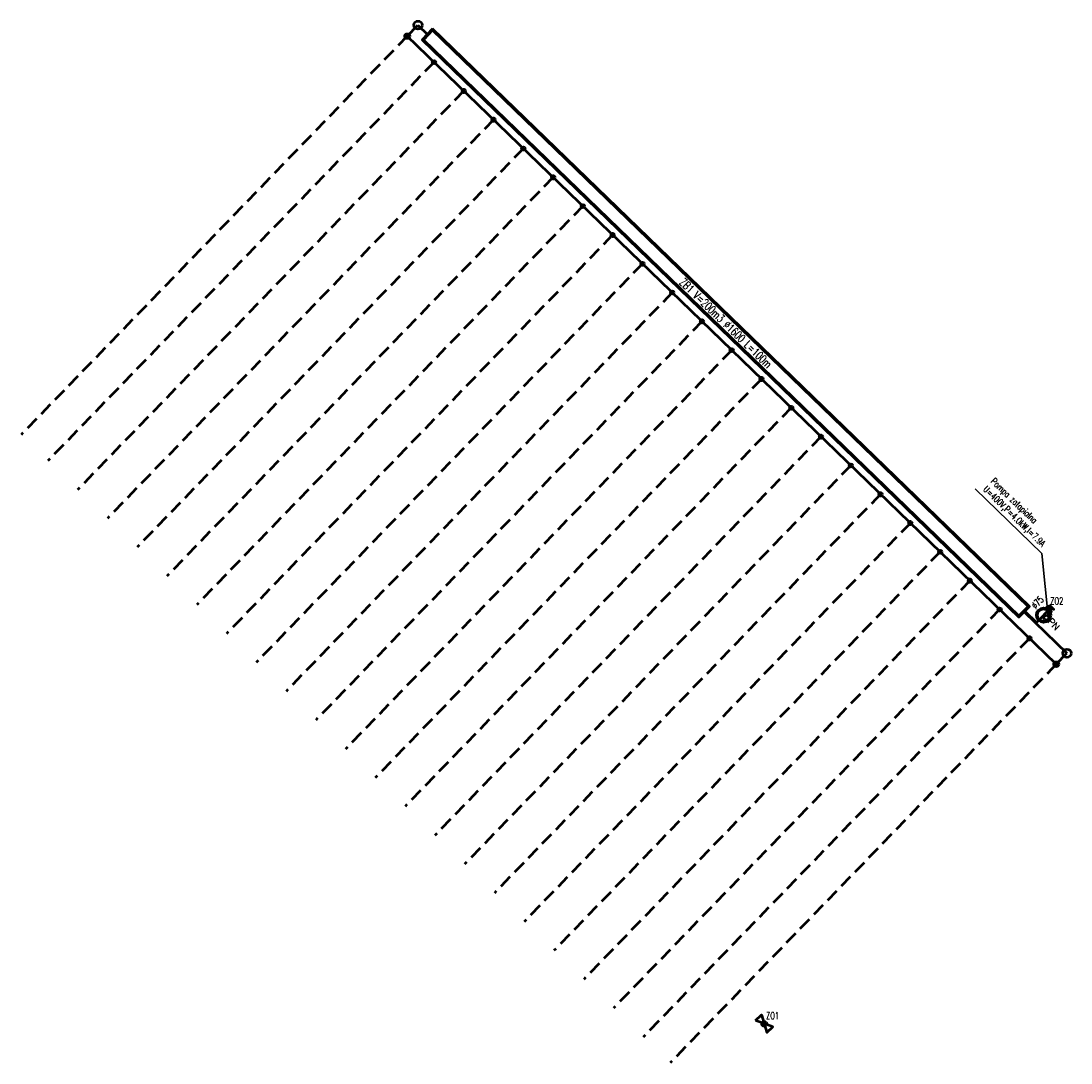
# Model space of a CAD drawing. Header units: metres. Extents: x 7427201 to 7427328, y 5541299 to 5541425.
import ezdxf
from ezdxf.enums import TextEntityAlignment as Align

# ---------------------------------------------------------------- set-up
doc = ezdxf.new("R2010")
doc.units = ezdxf.units.M
doc.linetypes.add('CONTINOUS', pattern=[0])
doc.linetypes.add('HIDDEN2', pattern=[4.7625, 3.175, -1.5875])
doc.layers.add('_NDRK', color=6, linetype='Continuous', plot=False)
for name, color, linetype, lineweight, true_color in [('IS_drenaz', 7, 'HIDDEN2', 50, 0xab3d82), ('IS_KD_inst_wewn', 7, 'CONTINOUS', 50, 0x00c431), ('IS_W_inst_wewn', 7, 'CONTINOUS', 50, 0x007bf4)]:
    doc.layers.add(name, color=color, linetype=linetype, lineweight=lineweight, true_color=true_color)
doc.layers.add('WYTYCZNE ELEKTRYCZNE', color=232, linetype='Continuous', lineweight=30, plot=False)
doc.styles.get("Standard").update_dxf_attribs({"font": 'romans.shx', "width": 0.75})

msp = doc.modelspace()

# ---------------------------------------------------------------- linework, layer by layer
at = {"layer": '_NDRK', "lineweight": 30}
msp.add_circle((7427287.22, 5541384.83), 0.152, dxfattribs=at)
at = {"layer": 'IS_drenaz', "ltscale": 0.5}
for p, q in [((7427248.06, 5541422.74), (7427201.46, 5541374.61)), ((7427251.3, 5541419.61), (7427204.7, 5541371.47)), ((7427254.89, 5541416.13), (7427208.29, 5541367.99)), ((7427258.48, 5541412.65), (7427211.88, 5541364.52)), ((7427262.08, 5541409.18), (7427215.47, 5541361.04)), ((7427265.67, 5541405.7), (7427219.07, 5541357.56)), ((7427269.26, 5541402.22), (7427222.66, 5541354.08)), ((7427272.85, 5541398.74), (7427226.25, 5541350.6)), ((7427276.45, 5541395.26), (7427229.84, 5541347.13)), ((7427280.04, 5541391.79), (7427233.44, 5541343.65)), ((7427283.63, 5541388.31), (7427237.03, 5541340.17)), ((7427287.22, 5541384.83), (7427240.62, 5541336.69)), ((7427290.81, 5541381.35), (7427244.21, 5541333.22)), ((7427294.4, 5541377.88), (7427247.8, 5541329.74)), ((7427298, 5541374.4), (7427251.4, 5541326.26)), ((7427301.59, 5541370.92), (7427254.99, 5541322.78)), ((7427305.18, 5541367.44), (7427258.58, 5541319.3)), ((7427308.78, 5541363.97), (7427262.17, 5541315.83)), ((7427312.37, 5541360.49), (7427265.77, 5541312.35)), ((7427315.96, 5541357.01), (7427269.36, 5541308.87)), ((7427319.55, 5541353.53), (7427272.95, 5541305.39)), ((7427323.15, 5541350.05), (7427276.54, 5541301.92)), ((7427326.38, 5541346.92), (7427279.78, 5541298.79))]:
    msp.add_line(p, q, dxfattribs=at)
at = {"layer": 'IS_KD_inst_wewn'}
for p, q in [((7427248.06, 5541422.74), (7427249.35, 5541424.07)), ((7427249.35, 5541424.07), (7427250.48, 5541422.97)), ((7427287.22, 5541384.83), (7427248.06, 5541422.74)), ((7427326.38, 5541346.92), (7427287.22, 5541384.83)), ((7427322.51, 5541353.25), (7427327.67, 5541348.25)), ((7427326.38, 5541346.92), (7427327.67, 5541348.25))]:
    msp.add_line(p, q, dxfattribs=at)
at = {"layer": 'IS_KD_inst_wewn', "ltscale": 7}
for points in [[(7427251.12, 5541423.63), (7427249.85, 5541422.31), (7427321.87, 5541352.59), (7427323.15, 5541353.91)], [(7427251.13, 5541423.46), (7427250.01, 5541422.31), (7427321.86, 5541352.76), (7427322.98, 5541353.91)]]:
    msp.add_lwpolyline(points, close=True, dxfattribs=at)
at = {"layer": 'IS_KD_inst_wewn'}
for centre, radius in [((7427249.36, 5541424.07), 0.5), ((7427248.07, 5541422.74), 0.3), ((7427251.3, 5541419.61), 0.212), ((7427254.89, 5541416.13), 0.212), ((7427258.48, 5541412.65), 0.212), ((7427262.08, 5541409.18), 0.212), ((7427265.67, 5541405.7), 0.212), ((7427269.26, 5541402.22), 0.212), ((7427272.85, 5541398.74), 0.212), ((7427276.45, 5541395.26), 0.212), ((7427280.04, 5541391.79), 0.212), ((7427283.63, 5541388.31), 0.212), ((7427287.22, 5541384.83), 0.212), ((7427290.81, 5541381.35), 0.212), ((7427294.41, 5541377.88), 0.212), ((7427298, 5541374.4), 0.212), ((7427301.59, 5541370.92), 0.212), ((7427305.18, 5541367.44), 0.212), ((7427308.78, 5541363.97), 0.212), ((7427312.37, 5541360.49), 0.212), ((7427315.96, 5541357.01), 0.212), ((7427319.55, 5541353.53), 0.212), ((7427323.15, 5541350.05), 0.212), ((7427327.67, 5541348.25), 0.5), ((7427326.38, 5541346.92), 0.3)]:
    msp.add_circle(centre, radius, dxfattribs=at)
at = {"layer": 'IS_W_inst_wewn'}
for p, q in [((7427322.59, 5541353.34), (7427324, 5541351.97)), ((7427324, 5541351.97), (7427325.85, 5541353.87))]:
    msp.add_line(p, q, dxfattribs=at)
msp.add_lwpolyline([(7427325.52, 5541354.09), (7427326.09, 5541353.54), (7427325.22, 5541353.8), (7427325.8, 5541353.24), (7427325.51, 5541354.1)], dxfattribs=at)
msp.add_lwpolyline([(7427290.1, 5541303.91), (7427290.83, 5541304.6), (7427291.47, 5541302.46), (7427292.2, 5541303.14), (7427290.1, 5541303.91)], close=True, dxfattribs=at)
for centre, radius in [((7427324.86, 5541352.85), 0.875), ((7427324.86, 5541352.85), 0.75), ((7427325.19, 5541352.54), 0.3), ((7427291.15, 5541303.52), 0.3)]:
    msp.add_circle(centre, radius, dxfattribs=at)
at = {"layer": 'WYTYCZNE ELEKTRYCZNE'}
for q in [(7427316.6, 5541368.1), (7427325.46, 5541352.32)]:
    msp.add_line((7427324.66, 5541360.3), q, dxfattribs=at)

# ---------------------------------------------------------------- texts
at = {"layer": 'IS_KD_inst_wewn', "lineweight": 30, "ltscale": 7, "width": 0.7}
msp.add_text('ZB1 V=200m3 ∅1600 L=100m', height=1, rotation=315.9291, dxfattribs=at).set_placement((7427286.5, 5541388.11), align=Align.MIDDLE_CENTER)
at = {"layer": 'IS_W_inst_wewn', "width": 0.7}
msp.add_text('∅75', height=0.848, rotation=47.4861, dxfattribs=at).set_placement((7427323.92, 5541353.52))
for s, p in [('ZO2', (7427325.66, 5541354.15)), ('ZO1', (7427291.37, 5541304.06))]:
    msp.add_text(s, height=0.848, dxfattribs=at).set_placement(p)
at = {"layer": 'IS_W_inst_wewn'}
msp.add_text('PN', height=0.8, rotation=313.8774, dxfattribs=at).set_placement((7427325.27, 5541352.01))
at = {"layer": 'WYTYCZNE ELEKTRYCZNE', "insert": (7427318.98, 5541369.49), "char_height": 0.8, "width": 17.2852, "attachment_point": 1, "rotation": 315.9291}
msp.add_mtext('Pompa zatapialna\\PU=400V,P=4.0kW,I=7.9A', dxfattribs=at)

doc.saveas('drawing.dxf')
